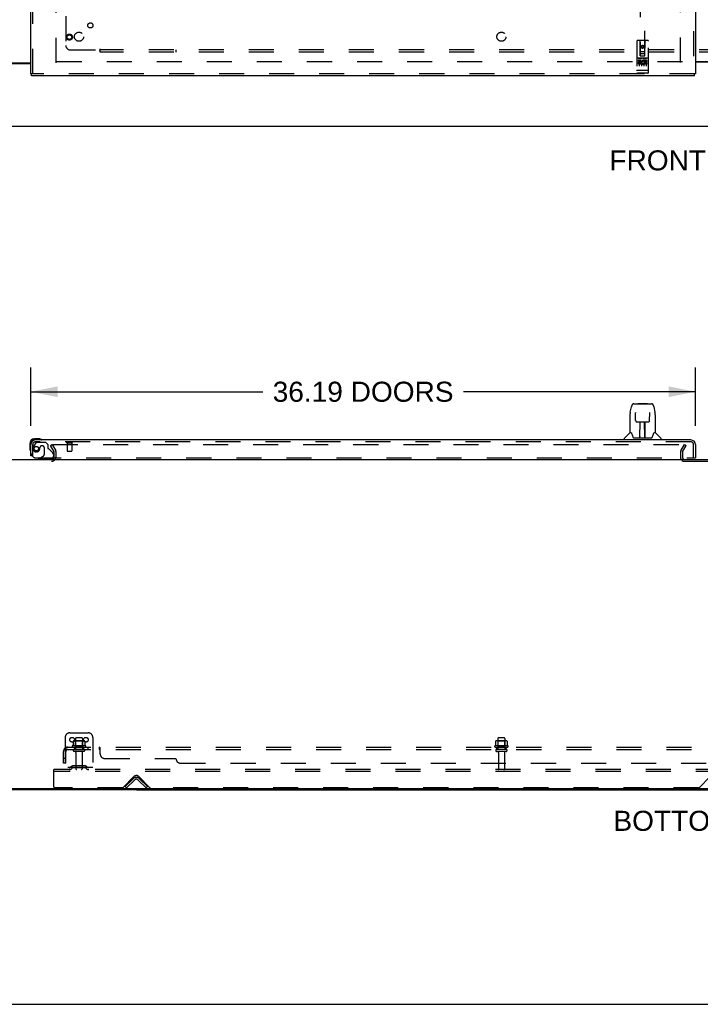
# Model space of a CAD drawing. Header units: inches. Extents: x 0 to 248, y 0 to 160.
# Tile 2 of 68: x 44 to 81, y 0 to 54. Entities that reach past the tile are written whole.
import ezdxf

# ---------------------------------------------------------------- set-up
doc = ezdxf.new("R2010")
doc.units = ezdxf.units.IN
doc.header["$LTSCALE"] = 13.627625
doc.header["$MEASUREMENT"] = 0
doc.linetypes.add('HIDDEN', pattern=[0.2, 0.1, -0.1])
doc.layers.get('0').update_dxf_attribs({"linetype": 'CONTINUOUS'})
for name, color, linetype in [('DEFAULT_2', 8, 'HIDDEN'), ('DIMENSIONS', 7, 'CONTINUOUS'), ('LEFTHAND_DOOR_ASSEMBLY', 7, 'CONTINUOUS'), ('SUBPANEL', 7, 'CONTINUOUS')]:
    doc.layers.add(name, color=color, linetype=linetype)
doc.styles.get("Standard").update_dxf_attribs({"font": 'arial.ttf'})
doc.dimstyles.new('DIMSTYLE_1', dxfattribs={"dimtxt": 1.093125, "dimasz": 1.4575, "dimexe": 0.09, "dimexo": 0.07, "dimgap": 0.0375, "dimtad": 0, "dimtih": 1, "dimtoh": 1, "dimzin": 4, "dimdsep": 46, "dimtxsty": 'Standard', "dimblk": '_FILLED', "dimblk1": '_FILLED', "dimblk2": '_FILLED', "dimcen": 0.09, "dimadec": 3, "dimazin": 1, "dimtfac": 1, "dimtdec": 3, "dimtofl": 0, "dimtmove": 0, "dimatfit": 3, "dimldrblk": '_FILLED', "dimfxl": 0, "dimtolj": 1, "dimtzin": 4, "dimarcsym": 0})

# ---------------------------------------------------------------- blocks, each defined once
blk = doc.blocks.new('_FILLED')
at = {"color": 0, "linetype": 'ByBlock'}
blk.add_solid([(0, 0), (-1, 0.2), (-1, -0.2)], dxfattribs=at)
blk = doc.blocks.new('*D8')
at = {"layer": 'DIMENSIONS', "color": 2, "linetype": 'Continuous'}
for p, q in [((44.269, 31.518), (44.269, 34.686)), ((80.456, 31.518), (80.456, 34.686)), ((44.269, 33.374), (56.899, 33.374)), ((80.456, 33.374), (67.826, 33.374))]:
    blk.add_line(p, q, dxfattribs=at)
at = {"layer": 'DIMENSIONS', "color": 2, "linetype": 'Continuous', "xscale": 1.4575, "yscale": 1.4575, "zscale": 1.4575, "rotation": 180}
blk.add_blockref('_FILLED', (44.269, 33.374), dxfattribs=at)
at = {"layer": 'DIMENSIONS', "color": 2, "linetype": 'Continuous', "xscale": 1.4575, "yscale": 1.4575, "zscale": 1.4575}
blk.add_blockref('_FILLED', (80.456, 33.374), dxfattribs=at)
at = {"layer": 'DIMENSIONS', "color": 2, "linetype": 'Continuous', "insert": (62.363, 33.92), "char_height": 1.09312, "width": 9.83406, "attachment_point": 2, "line_spacing_factor": 0.9}
blk.add_mtext('36.19 DOORS', dxfattribs=at)

msp = doc.modelspace()

# ---------------------------------------------------------------- linework, layer by layer
at = {"color": 3, "linetype": 'Continuous'}
for p, q in [((42.589, 51.287), (44.269, 51.287)), ((44.269, 51.235), (42.631, 51.235)), ((80.456, 51.354), (81.769, 51.354)), ((81.769, 51.339), (80.456, 51.339)), ((42.571, 47.839), (120.217, 47.839)), ((42.571, 29.686), (120.217, 29.686)), ((120.157, 11.738), (42.631, 11.738)), ((50.019, 11.686), (42.765, 11.686))]:
    msp.add_line(p, q, dxfattribs=at)
at = {"color": 7, "linetype": 'Continuous'}
for p, q in [((50.019, 11.738), (50.019, 11.686)), ((50.019, 11.686), (112.769, 11.686)), ((0, 0), (247.775, 0))]:
    msp.add_line(p, q, dxfattribs=at)
at = {"color": 3, "linetype": 'Continuous'}
msp.add_arc((45.397, 29.829), 0.142, 270, 333.5225, dxfattribs=at)
at = {"layer": 'DEFAULT_2', "color": 8, "linetype": 'HIDDEN'}
for p, q in [((45.644, 51.287), (45.644, 112.391)), ((79.644, 51.318), (79.644, 112.36)), ((79.748, 51.339), (45.658, 51.339)), ((45.339, 30.447), (45.429, 30.499)), ((45.536, 30.107), (45.339, 30.447)), ((45.429, 30.499), (45.626, 30.159)), ((45.476, 30.499), (79.925, 30.499)), ((45.54, 29.829), (45.54, 30.091)), ((45.644, 29.829), (45.644, 30.091)), ((79.644, 30.091), (79.644, 29.801)), ((79.662, 30.159), (79.858, 30.499)), ((79.748, 30.091), (79.748, 29.801)), ((79.752, 30.107), (79.949, 30.447)), ((79.858, 30.499), (79.949, 30.447)), ((79.863, 29.582), (82.925, 29.582)), ((46.144, 14.54), (46.144, 12.79)), ((46.394, 14.79), (47.394, 14.79)), ((46.706, 14.485), (46.706, 13.89)), ((47.051, 14.515), (46.736, 14.515)), ((47.081, 14.485), (47.081, 13.89)), ((47.644, 14.54), (47.644, 12.79)), ((69.706, 14.485), (69.706, 13.89)), ((70.051, 14.515), (69.736, 14.515)), ((70.081, 14.485), (70.081, 13.89)), ((47.25, 14.085), (46.538, 14.085)), ((46.56, 14.015), (47.228, 14.015)), ((46.575, 14.33), (46.575, 14.112)), ((47.15, 14.351), (46.638, 14.351)), ((46.71, 14.331), (46.69, 14.351)), ((46.71, 14.035), (46.69, 14.015)), ((46.71, 14.035), (46.71, 14.331)), ((47.077, 14.331), (46.71, 14.331)), ((47.077, 14.035), (46.71, 14.035)), ((47.077, 14.331), (47.097, 14.351)), ((47.077, 14.035), (47.077, 14.331)), ((47.077, 14.035), (47.097, 14.015)), ((47.213, 14.33), (47.213, 14.112)), ((70.25, 14.085), (69.538, 14.085)), ((69.56, 14.015), (70.228, 14.015)), ((69.575, 14.33), (69.575, 14.112)), ((70.15, 14.351), (69.638, 14.351)), ((69.71, 14.331), (69.69, 14.351)), ((69.71, 14.035), (69.69, 14.015)), ((69.71, 14.035), (69.71, 14.331)), ((70.077, 14.331), (69.71, 14.331)), ((70.077, 14.035), (69.71, 14.035)), ((70.077, 14.331), (70.097, 14.351)), ((70.077, 14.035), (70.077, 14.331)), ((70.077, 14.035), (70.097, 14.015)), ((70.213, 14.33), (70.213, 14.112)), ((47.151, 13.89), (46.636, 13.89)), ((47.151, 13.78), (46.636, 13.78)), ((46.729, 13.718), (46.729, 12.82)), ((47.059, 13.718), (47.059, 12.82)), ((70.151, 13.89), (69.636, 13.89)), ((70.151, 13.78), (69.636, 13.78)), ((69.729, 13.718), (69.729, 12.82)), ((70.059, 13.718), (70.059, 12.82)), ((47.644, 12.894), (46.144, 12.894)), ((46.487, 12.963), (46.419, 12.914)), ((46.548, 12.878), (46.48, 12.829)), ((47.235, 12.984), (46.553, 12.984)), ((47.235, 12.88), (46.553, 12.88)), ((46.719, 12.984), (46.719, 12.88)), ((47.069, 12.984), (47.069, 12.88)), ((47.24, 12.878), (47.308, 12.829)), ((47.301, 12.963), (47.369, 12.914)), ((45.519, 12.686), (45.519, 12.79)), ((117.269, 12.79), (45.519, 12.79)), ((45.519, 11.853), (45.519, 12.686)), ((117.269, 12.686), (45.519, 12.686)), ((49.278, 11.799), (49.886, 12.408)), ((50.152, 12.408), (50.76, 11.799)), ((80.653, 11.799), (81.261, 12.408)), ((49.415, 11.864), (49.845, 12.293)), ((49.489, 11.79), (49.415, 11.864)), ((49.489, 11.79), (49.918, 12.22)), ((50.12, 12.22), (50.549, 11.79)), ((50.193, 12.293), (50.623, 11.864)), ((50.549, 11.79), (50.623, 11.864)), ((49.257, 11.79), (45.581, 11.79)), ((80.632, 11.79), (50.781, 11.79))]:
    msp.add_line(p, q, dxfattribs=at)
for points in [[(45.456, 30.481), (45.456, 30.483), (45.456, 30.485), (45.457, 30.487), (45.457, 30.489), (45.459, 30.491), (45.46, 30.492), (45.461, 30.494), (45.463, 30.495), (45.465, 30.496), (45.467, 30.497), (45.469, 30.498), (45.471, 30.498), (45.473, 30.499), (45.476, 30.499)], [(45.458, 30.474), (45.457, 30.476), (45.456, 30.477), (45.456, 30.479), (45.456, 30.481), (45.456, 30.481)], [(46.575, 14.112), (46.575, 14.111), (46.575, 14.109), (46.575, 14.108), (46.574, 14.108), (46.574, 14.107), (46.573, 14.106), (46.573, 14.106), (46.573, 14.105), (46.572, 14.105), (46.572, 14.105), (46.572, 14.104), (46.571, 14.104), (46.571, 14.104), (46.571, 14.104), (46.571, 14.103), (46.57, 14.103), (46.57, 14.103), (46.57, 14.103)], [(46.581, 14.339), (46.58, 14.338), (46.578, 14.337), (46.577, 14.336), (46.576, 14.335), (46.576, 14.333), (46.575, 14.331), (46.575, 14.33)], [(47.207, 14.339), (47.208, 14.338), (47.21, 14.337), (47.211, 14.336), (47.212, 14.335), (47.212, 14.333), (47.213, 14.331), (47.213, 14.33)], [(47.218, 14.103), (47.218, 14.103), (47.218, 14.103), (47.217, 14.103), (47.217, 14.104), (47.217, 14.104), (47.217, 14.104), (47.216, 14.104), (47.216, 14.105), (47.216, 14.105), (47.215, 14.105), (47.215, 14.106), (47.215, 14.106), (47.214, 14.107), (47.214, 14.108), (47.213, 14.108), (47.213, 14.109), (47.213, 14.111), (47.213, 14.112)], [(69.575, 14.112), (69.575, 14.111), (69.575, 14.109), (69.575, 14.108), (69.574, 14.108), (69.574, 14.107), (69.573, 14.106), (69.573, 14.106), (69.573, 14.105), (69.572, 14.105), (69.572, 14.105), (69.572, 14.104), (69.571, 14.104), (69.571, 14.104), (69.571, 14.104), (69.571, 14.103), (69.57, 14.103), (69.57, 14.103), (69.57, 14.103)], [(69.581, 14.339), (69.58, 14.338), (69.578, 14.337), (69.577, 14.336), (69.576, 14.335), (69.576, 14.333), (69.575, 14.331), (69.575, 14.33)], [(70.207, 14.339), (70.208, 14.338), (70.21, 14.337), (70.211, 14.336), (70.212, 14.335), (70.212, 14.333), (70.213, 14.331), (70.213, 14.33)], [(70.218, 14.103), (70.218, 14.103), (70.218, 14.103), (70.217, 14.103), (70.217, 14.104), (70.217, 14.104), (70.217, 14.104), (70.216, 14.104), (70.216, 14.105), (70.216, 14.105), (70.215, 14.105), (70.215, 14.106), (70.215, 14.106), (70.214, 14.107), (70.214, 14.108), (70.213, 14.108), (70.213, 14.109), (70.213, 14.111), (70.213, 14.112)]]:
    msp.add_lwpolyline(points, dxfattribs=at)
for centre in [(46.519, 14.415), (47.269, 14.415)]:
    msp.add_circle(centre, 0.128, dxfattribs=at)
for centre, radius, start, end in [((45.507, 30.091), 0.033, 0, 30), ((45.507, 30.091), 0.137, 0, 30), ((79.781, 30.091), 0.137, 150, 180), ((79.781, 30.091), 0.033, 150, 180), ((45.397, 29.829), 0.246, 270, 360), ((45.397, 29.829), 0.142, 333.5225, 360), ((79.863, 29.801), 0.219, 180, 270), ((79.863, 29.801), 0.115, 180, 270), ((46.394, 14.54), 0.25, 90, 180), ((46.736, 14.485), 0.03, 90, 180), ((47.051, 14.485), 0.03, 0, 90), ((47.394, 14.54), 0.25, 0, 90), ((69.736, 14.485), 0.03, 90, 180), ((70.051, 14.485), 0.03, 0, 90), ((46.56, 14.054), 0.0384, 124.4497, 270), ((46.894, 13.485), 0.698, 117.6814, 120.6631), ((46.638, 14.21), 0.141, 90, 113.95), ((47.15, 14.21), 0.141, 66.05, 90), ((46.894, 13.485), 0.698, 59.3369, 62.3186), ((47.228, 14.054), 0.0384, 270, 55.5503), ((69.56, 14.054), 0.0384, 124.4497, 270), ((69.894, 13.485), 0.698, 117.6814, 120.6631), ((69.638, 14.21), 0.141, 90, 113.95), ((70.15, 14.21), 0.141, 66.05, 90), ((69.894, 13.485), 0.698, 59.3369, 62.3186), ((70.228, 14.054), 0.0384, 270, 55.5503), ((46.636, 13.835), 0.055, 90, 270), ((46.666, 13.718), 0.0625, 0, 90), ((47.121, 13.718), 0.0625, 90, 180), ((47.151, 13.835), 0.055, 270, 90), ((69.636, 13.835), 0.055, 90, 270), ((69.666, 13.718), 0.0625, 0, 90), ((70.121, 13.718), 0.0625, 90, 180), ((70.151, 13.835), 0.055, 270, 90), ((46.358, 12.998), 0.104, 270, 305.7539), ((46.553, 12.87), 0.114, 90, 125.7539), ((46.553, 12.87), 0.01, 90, 125.7539), ((47.235, 12.87), 0.114, 54.2461, 90), ((47.235, 12.87), 0.01, 54.2461, 90), ((47.43, 12.998), 0.104, 234.2461, 270), ((46.358, 12.998), 0.208, 270, 305.7539), ((46.759, 12.82), 0.03, 180, 270), ((47.029, 12.82), 0.03, 270, 360), ((47.43, 12.998), 0.208, 234.2461, 270), ((50.019, 12.119), 0.246, 45, 135), ((50.019, 12.275), 0.188, 45, 135), ((69.759, 12.82), 0.03, 180, 270), ((70.029, 12.82), 0.03, 270, 360), ((45.581, 11.853), 0.0625, 180, 270), ((50.019, 12.119), 0.142, 45, 135), ((49.257, 11.82), 0.03, 270, 315), ((50.781, 11.82), 0.03, 225, 270), ((80.632, 11.82), 0.03, 270, 315)]:
    msp.add_arc(centre, radius, start, end, dxfattribs=at)
at = {"layer": 'LEFTHAND_DOOR_ASSEMBLY', "color": 8, "linetype": 'HIDDEN'}
for p, q in [((80.352, 112.985), (80.352, 50.693)), ((77.456, 79.668), (77.456, 51.666)), ((77.706, 51.666), (77.706, 79.668)), ((44.373, 50.693), (44.373, 55.244)), ((77.269, 52.476), (77.269, 50.751)), ((77.864, 52.506), (77.299, 52.506)), ((77.455, 51.666), (77.451, 52.476)), ((77.581, 52.239), (77.519, 52.203)), ((77.519, 52.203), (77.529, 52.197)), ((77.519, 52.203), (77.519, 52.13)), ((77.519, 52.13), (77.529, 52.136)), ((77.519, 52.13), (77.581, 52.094)), ((77.581, 52.227), (77.529, 52.197)), ((77.529, 52.197), (77.529, 52.136)), ((77.529, 52.136), (77.581, 52.106)), ((77.644, 52.203), (77.581, 52.239)), ((77.581, 52.239), (77.581, 52.227)), ((77.634, 52.197), (77.581, 52.227)), ((77.581, 52.106), (77.634, 52.136)), ((77.581, 52.094), (77.644, 52.13)), ((77.581, 52.094), (77.581, 52.106)), ((77.644, 52.203), (77.634, 52.197)), ((77.634, 52.136), (77.634, 52.197)), ((77.644, 52.13), (77.634, 52.136)), ((77.644, 52.13), (77.644, 52.203)), ((77.708, 51.666), (77.711, 52.476)), ((77.894, 50.751), (77.894, 52.476)), ((77.864, 51.549), (77.299, 51.549)), ((77.37, 51.533), (77.542, 51.533)), ((77.454, 51.916), (77.709, 51.916)), ((77.455, 51.666), (77.456, 51.666)), ((77.456, 51.666), (77.706, 51.666)), ((77.666, 51.791), (77.496, 51.791)), ((77.62, 51.533), (77.792, 51.533)), ((77.706, 51.666), (77.708, 51.666)), ((77.437, 51.427), (77.345, 51.427)), ((77.345, 51.427), (77.345, 51.385)), ((77.437, 51.385), (77.345, 51.385)), ((77.394, 51.418), (77.394, 51.112)), ((77.441, 51.341), (77.395, 51.341)), ((77.437, 51.3), (77.409, 51.3)), ((77.501, 51.256), (77.409, 51.256)), ((77.501, 51.214), (77.409, 51.214)), ((77.501, 51.256), (77.501, 51.214)), ((77.519, 51.418), (77.519, 51.112)), ((77.633, 51.262), (77.65, 51.223)), ((77.644, 51.418), (77.644, 51.112)), ((77.657, 51.392), (77.644, 51.373)), ((77.654, 51.417), (77.657, 51.415)), ((77.813, 51.427), (77.657, 51.427)), ((77.657, 51.427), (77.657, 51.415)), ((77.657, 51.392), (77.657, 51.214)), ((77.813, 51.214), (77.657, 51.214)), ((77.813, 51.385), (77.7, 51.385)), ((77.7, 51.385), (77.7, 51.341)), ((77.792, 51.341), (77.7, 51.341)), ((77.792, 51.299), (77.7, 51.299)), ((77.7, 51.299), (77.7, 51.256)), ((77.813, 51.256), (77.7, 51.256)), ((77.769, 51.418), (77.769, 51.112)), ((77.792, 51.341), (77.792, 51.299)), ((77.813, 51.427), (77.813, 51.385)), ((77.813, 51.256), (77.813, 51.214)), ((80.414, 50.693), (44.311, 50.693)), ((77.287, 50.88), (77.286, 50.88)), ((77.288, 50.88), (77.287, 50.88)), ((77.289, 50.88), (77.288, 50.88)), ((77.288, 50.88), (77.288, 50.88)), ((77.29, 50.88), (77.289, 50.88)), ((77.291, 50.88), (77.29, 50.88)), ((77.292, 50.879), (77.291, 50.88)), ((77.291, 50.88), (77.291, 50.88)), ((77.293, 50.879), (77.292, 50.879)), ((77.294, 50.879), (77.293, 50.879)), ((77.295, 50.879), (77.294, 50.879)), ((77.296, 50.879), (77.295, 50.879)), ((77.297, 50.879), (77.296, 50.879)), ((77.296, 50.879), (77.296, 50.879)), ((77.298, 50.879), (77.297, 50.879)), ((77.299, 50.879), (77.298, 50.879)), ((77.864, 50.879), (77.299, 50.879)), ((77.864, 50.721), (77.299, 50.721)), ((77.864, 50.879), (77.865, 50.879)), ((77.865, 50.879), (77.866, 50.879)), ((77.866, 50.879), (77.867, 50.879)), ((77.867, 50.879), (77.868, 50.879)), ((77.868, 50.879), (77.869, 50.879)), ((77.869, 50.879), (77.87, 50.879)), ((77.869, 50.879), (77.869, 50.879)), ((77.87, 50.879), (77.871, 50.879)), ((77.871, 50.879), (77.872, 50.88)), ((77.872, 50.88), (77.873, 50.88)), ((77.873, 50.88), (77.874, 50.88)), ((77.873, 50.88), (77.873, 50.88)), ((77.874, 50.88), (77.875, 50.88)), ((77.875, 50.88), (77.876, 50.88)), ((77.876, 50.88), (77.877, 50.88)), ((77.877, 50.88), (77.878, 50.88)), ((77.877, 50.88), (77.877, 50.88)), ((44.549, 30.586), (44.448, 30.441)), ((80.21, 30.64), (44.515, 30.64)), ((44.614, 30.619), (45.065, 30.619)), ((45.191, 30.493), (45.065, 30.619)), ((46.231, 30.597), (46.515, 30.597)), ((46.249, 30.597), (46.249, 30.15)), ((46.497, 30.597), (46.497, 30.15)), ((44.373, 29.89), (44.373, 30.498)), ((44.77, 30.329), (44.77, 30.341)), ((44.901, 30.427), (44.868, 30.427)), ((44.999, 30.329), (44.999, 29.95)), ((45.191, 30.493), (45.191, 30.314)), ((45.25, 30.256), (45.469, 30.037)), ((46.259, 30.14), (46.487, 30.14)), ((80.352, 29.765), (80.352, 30.498)), ((44.373, 29.89), (44.344, 29.89)), ((44.561, 29.765), (80.394, 29.765)), ((45.341, 29.686), (44.711, 29.686)), ((44.78, 29.765), (44.949, 29.863)), ((45.498, 29.966), (45.498, 29.843))]:
    msp.add_line(p, q, dxfattribs=at)
at = {"layer": 'LEFTHAND_DOOR_ASSEMBLY', "color": 3, "linetype": 'Continuous'}
for p, q in [((80.456, 112.985), (80.456, 50.693)), ((44.269, 50.693), (44.269, 55.089)), ((80.414, 50.589), (44.311, 50.589)), ((80.21, 30.744), (44.515, 30.744)), ((44.269, 29.89), (44.269, 30.498)), ((80.456, 30.498), (80.456, 29.765))]:
    msp.add_line(p, q, dxfattribs=at)
at = {"layer": 'LEFTHAND_DOOR_ASSEMBLY', "color": 7, "linetype": 'Continuous'}
for p, q in [((44.269, 50.693), (44.311, 50.693)), ((44.311, 50.589), (44.311, 50.693)), ((80.456, 50.693), (80.414, 50.693)), ((80.414, 50.589), (80.414, 50.693)), ((77.343, 32.732), (77.324, 32.713)), ((77.343, 32.732), (77.82, 32.732)), ((77.82, 32.732), (77.839, 32.713)), ((76.908, 32.253), (76.973, 32.558)), ((77.097, 32.713), (78.066, 32.713)), ((77.183, 32.713), (77.182, 32.713)), ((77.193, 32.238), (77.194, 32.236)), ((77.194, 32.236), (77.194, 32.232)), ((77.194, 32.232), (77.194, 32.228)), ((77.194, 32.228), (77.194, 32.22)), ((77.196, 32.089), (77.194, 32.22)), ((77.962, 31.806), (77.969, 32.219)), ((77.969, 32.228), (77.969, 32.232)), ((77.969, 32.219), (77.969, 32.228)), ((78.19, 32.558), (78.255, 32.253)), ((78.261, 32.223), (78.255, 32.253)), ((76.893, 32.11), (76.893, 31.138)), ((77.201, 31.806), (77.196, 32.089)), ((77.201, 31.806), (77.203, 31.793)), ((77.282, 31.729), (77.402, 31.729)), ((77.432, 30.882), (77.447, 31.73)), ((77.438, 31.73), (77.726, 31.73)), ((77.44, 31.313), (77.44, 31.73)), ((77.707, 30.862), (77.692, 31.73)), ((77.723, 30.862), (77.723, 31.73)), ((77.761, 31.729), (77.881, 31.729)), ((78.27, 32.109), (78.27, 31.138)), ((76.887, 31.132), (76.589, 30.835)), ((76.966, 31.138), (76.893, 31.138)), ((76.962, 31.138), (76.968, 31.128)), ((77.443, 31.504), (77.44, 31.504)), ((77.443, 31.492), (77.44, 31.492)), ((77.723, 31.504), (77.696, 31.504)), ((77.723, 31.492), (77.696, 31.492)), ((77.7, 31.264), (77.723, 31.264)), ((77.723, 31.26), (77.701, 31.26)), ((78.195, 31.127), (78.2, 31.137)), ((78.27, 31.138), (78.197, 31.138)), ((78.276, 31.132), (78.574, 30.835)), ((44.728, 30.804), (44.472, 30.804)), ((44.515, 30.744), (44.472, 30.744)), ((44.766, 30.801), (44.728, 30.804)), ((76.578, 30.744), (76.578, 30.807)), ((77.028, 30.973), (77.043, 30.926)), ((77.043, 30.926), (77.046, 30.917)), ((77.096, 30.862), (78.067, 30.862)), ((77.433, 30.934), (77.433, 30.908)), ((77.44, 30.862), (77.44, 30.867)), ((77.707, 30.908), (77.706, 30.934)), ((78.117, 30.917), (78.12, 30.926)), ((78.585, 30.744), (78.585, 30.807)), ((44.209, 30.541), (44.209, 30.285)), ((44.209, 30.285), (44.212, 30.247)), ((44.269, 30.541), (44.269, 30.498)), ((44.344, 29.89), (44.269, 29.89)), ((44.78, 29.765), (44.711, 29.725)), ((44.711, 29.686), (44.711, 29.725)), ((80.394, 29.765), (80.456, 29.765))]:
    msp.add_line(p, q, dxfattribs=at)
at = {"layer": 'LEFTHAND_DOOR_ASSEMBLY', "color": 8, "linetype": 'HIDDEN'}
for points in [[(77.364, 51.532), (77.364, 51.532), (77.364, 51.532), (77.364, 51.532), (77.364, 51.532), (77.364, 51.532), (77.365, 51.532), (77.365, 51.532), (77.365, 51.532), (77.365, 51.532), (77.365, 51.532), (77.365, 51.533), (77.365, 51.533), (77.365, 51.533), (77.365, 51.533), (77.366, 51.533), (77.366, 51.533), (77.366, 51.533), (77.366, 51.533), (77.366, 51.533), (77.366, 51.533), (77.366, 51.533), (77.366, 51.533), (77.367, 51.533), (77.367, 51.533), (77.367, 51.533), (77.367, 51.533), (77.367, 51.533), (77.367, 51.533), (77.367, 51.533), (77.368, 51.533), (77.368, 51.533), (77.368, 51.533), (77.368, 51.533), (77.368, 51.533), (77.368, 51.533), (77.369, 51.533), (77.369, 51.533), (77.369, 51.533), (77.369, 51.533), (77.369, 51.533), (77.37, 51.533), (77.37, 51.533), (77.37, 51.533), (77.37, 51.533), (77.37, 51.533)], [(77.542, 51.533), (77.543, 51.533), (77.543, 51.533), (77.543, 51.533), (77.543, 51.533), (77.543, 51.533), (77.544, 51.533), (77.544, 51.533), (77.544, 51.533), (77.544, 51.533), (77.544, 51.533), (77.545, 51.533), (77.545, 51.533), (77.545, 51.533), (77.545, 51.533), (77.545, 51.533), (77.545, 51.533), (77.546, 51.533), (77.546, 51.533), (77.546, 51.533), (77.546, 51.533), (77.546, 51.533), (77.546, 51.533), (77.546, 51.533), (77.547, 51.533), (77.547, 51.533), (77.547, 51.533), (77.547, 51.533), (77.547, 51.533), (77.547, 51.533), (77.547, 51.533), (77.547, 51.533), (77.548, 51.533), (77.548, 51.533), (77.548, 51.533), (77.548, 51.533), (77.548, 51.532), (77.548, 51.532), (77.548, 51.532), (77.548, 51.532), (77.548, 51.532), (77.549, 51.532), (77.549, 51.532), (77.549, 51.532), (77.549, 51.532), (77.549, 51.532), (77.549, 51.532)], [(77.614, 51.532), (77.614, 51.532), (77.614, 51.532), (77.614, 51.532), (77.614, 51.532), (77.614, 51.532), (77.615, 51.532), (77.615, 51.532), (77.615, 51.532), (77.615, 51.532), (77.615, 51.532), (77.615, 51.533), (77.615, 51.533), (77.615, 51.533), (77.615, 51.533), (77.616, 51.533), (77.616, 51.533), (77.616, 51.533), (77.616, 51.533), (77.616, 51.533), (77.616, 51.533), (77.616, 51.533), (77.616, 51.533), (77.617, 51.533), (77.617, 51.533), (77.617, 51.533), (77.617, 51.533), (77.617, 51.533), (77.617, 51.533), (77.617, 51.533), (77.618, 51.533), (77.618, 51.533), (77.618, 51.533), (77.618, 51.533), (77.618, 51.533), (77.618, 51.533), (77.619, 51.533), (77.619, 51.533), (77.619, 51.533), (77.619, 51.533), (77.619, 51.533), (77.62, 51.533), (77.62, 51.533), (77.62, 51.533), (77.62, 51.533), (77.62, 51.533)], [(77.792, 51.533), (77.793, 51.533), (77.793, 51.533), (77.793, 51.533), (77.793, 51.533), (77.793, 51.533), (77.794, 51.533), (77.794, 51.533), (77.794, 51.533), (77.794, 51.533), (77.794, 51.533), (77.795, 51.533), (77.795, 51.533), (77.795, 51.533), (77.795, 51.533), (77.795, 51.533), (77.795, 51.533), (77.796, 51.533), (77.796, 51.533), (77.796, 51.533), (77.796, 51.533), (77.796, 51.533), (77.796, 51.533), (77.796, 51.533), (77.797, 51.533), (77.797, 51.533), (77.797, 51.533), (77.797, 51.533), (77.797, 51.533), (77.797, 51.533), (77.797, 51.533), (77.797, 51.533), (77.798, 51.533), (77.798, 51.533), (77.798, 51.533), (77.798, 51.533), (77.798, 51.532), (77.798, 51.532), (77.798, 51.532), (77.798, 51.532), (77.798, 51.532), (77.799, 51.532), (77.799, 51.532), (77.799, 51.532), (77.799, 51.532), (77.799, 51.532), (77.799, 51.532)], [(77.286, 50.88), (77.285, 50.88), (77.285, 50.88), (77.284, 50.88), (77.284, 50.88), (77.284, 50.88), (77.283, 50.88), (77.283, 50.88), (77.283, 50.88), (77.282, 50.881), (77.282, 50.881), (77.282, 50.881), (77.281, 50.881), (77.281, 50.881), (77.281, 50.881), (77.28, 50.881), (77.28, 50.881), (77.28, 50.881), (77.279, 50.881), (77.279, 50.881), (77.279, 50.881), (77.278, 50.881), (77.278, 50.881), (77.278, 50.881), (77.277, 50.882), (77.277, 50.882), (77.277, 50.882), (77.277, 50.882), (77.276, 50.882), (77.276, 50.882), (77.276, 50.882), (77.276, 50.882), (77.275, 50.882), (77.275, 50.882), (77.275, 50.882), (77.275, 50.882), (77.274, 50.882), (77.274, 50.883), (77.274, 50.883), (77.274, 50.883), (77.273, 50.883), (77.273, 50.883), (77.273, 50.883), (77.273, 50.883), (77.273, 50.883), (77.272, 50.883), (77.272, 50.883), (77.272, 50.883), (77.272, 50.884), (77.272, 50.884), (77.271, 50.884), (77.271, 50.884), (77.271, 50.884), (77.271, 50.884), (77.271, 50.884), (77.271, 50.884), (77.271, 50.884), (77.27, 50.884), (77.27, 50.885), (77.27, 50.885), (77.27, 50.885), (77.27, 50.885), (77.27, 50.885), (77.27, 50.885), (77.27, 50.885), (77.27, 50.885), (77.269, 50.885), (77.269, 50.885), (77.269, 50.886), (77.269, 50.886), (77.269, 50.886), (77.269, 50.886), (77.269, 50.886), (77.269, 50.886), (77.269, 50.886), (77.269, 50.886), (77.269, 50.886), (77.269, 50.886), (77.269, 50.887), (77.269, 50.887)], [(77.878, 50.88), (77.878, 50.88), (77.879, 50.88), (77.879, 50.88), (77.88, 50.88), (77.88, 50.88), (77.88, 50.88), (77.881, 50.881), (77.881, 50.881), (77.881, 50.881), (77.882, 50.881), (77.882, 50.881), (77.882, 50.881), (77.883, 50.881), (77.883, 50.881), (77.883, 50.881), (77.884, 50.881), (77.884, 50.881), (77.884, 50.881), (77.885, 50.881), (77.885, 50.881), (77.885, 50.881), (77.885, 50.882), (77.886, 50.882), (77.886, 50.882), (77.886, 50.882), (77.887, 50.882), (77.887, 50.882), (77.887, 50.882), (77.887, 50.882), (77.888, 50.882), (77.888, 50.882), (77.888, 50.882), (77.888, 50.882), (77.889, 50.882), (77.889, 50.883), (77.889, 50.883), (77.889, 50.883), (77.89, 50.883), (77.89, 50.883), (77.89, 50.883), (77.89, 50.883), (77.89, 50.883), (77.891, 50.883), (77.891, 50.883), (77.891, 50.883), (77.891, 50.884), (77.891, 50.884), (77.892, 50.884), (77.892, 50.884), (77.892, 50.884), (77.892, 50.884), (77.892, 50.884), (77.892, 50.884), (77.892, 50.884), (77.893, 50.884), (77.893, 50.885), (77.893, 50.885), (77.893, 50.885), (77.893, 50.885), (77.893, 50.885), (77.893, 50.885), (77.893, 50.885), (77.893, 50.885), (77.893, 50.885), (77.894, 50.885), (77.894, 50.886), (77.894, 50.886), (77.894, 50.886), (77.894, 50.886), (77.894, 50.886), (77.894, 50.886), (77.894, 50.886), (77.894, 50.886), (77.894, 50.886), (77.894, 50.886), (77.894, 50.887), (77.894, 50.887)]]:
    msp.add_lwpolyline(points, dxfattribs=at)
at = {"layer": 'LEFTHAND_DOOR_ASSEMBLY', "color": 7, "linetype": 'Continuous'}
for points in [[(76.908, 32.253), (76.902, 32.222), (76.896, 32.182), (76.893, 32.143), (76.893, 32.11)], [(77.097, 32.713), (77.093, 32.713), (77.08, 32.711), (77.067, 32.708), (77.055, 32.703), (77.043, 32.696), (77.033, 32.688), (77.024, 32.679), (77.016, 32.669), (77.009, 32.659), (77.002, 32.647), (76.996, 32.635), (76.991, 32.621), (76.985, 32.606), (76.98, 32.59), (76.976, 32.571), (76.973, 32.558)], [(77.193, 32.241), (77.193, 32.242), (77.193, 32.242), (77.193, 32.241), (77.193, 32.241), (77.193, 32.24), (77.193, 32.239), (77.193, 32.238)], [(77.969, 32.232), (77.969, 32.236), (77.969, 32.237), (77.97, 32.239), (77.97, 32.24), (77.97, 32.241), (77.97, 32.241), (77.97, 32.242)], [(78.19, 32.558), (78.187, 32.571), (78.183, 32.59), (78.178, 32.607), (78.172, 32.622), (78.167, 32.635), (78.161, 32.648), (78.154, 32.659), (78.147, 32.67), (78.139, 32.68), (78.129, 32.688), (78.119, 32.696), (78.108, 32.703), (78.095, 32.708), (78.082, 32.711), (78.069, 32.713), (78.066, 32.713)], [(78.27, 32.109), (78.27, 32.143), (78.267, 32.183), (78.261, 32.223)], [(77.203, 31.793), (77.206, 31.781), (77.211, 31.769), (77.219, 31.758), (77.227, 31.749), (77.237, 31.741), (77.248, 31.735), (77.26, 31.731), (77.272, 31.729), (77.281, 31.729)], [(77.402, 31.729), (77.406, 31.729), (77.414, 31.729), (77.422, 31.729)], [(77.422, 31.729), (77.43, 31.729), (77.438, 31.73)], [(77.726, 31.73), (77.734, 31.729), (77.742, 31.729)], [(77.742, 31.729), (77.75, 31.729), (77.758, 31.729), (77.761, 31.729)], [(77.882, 31.729), (77.893, 31.729), (77.904, 31.732), (77.916, 31.736), (77.927, 31.742), (77.937, 31.75), (77.945, 31.759), (77.952, 31.77), (77.957, 31.782), (77.961, 31.794), (77.962, 31.806)], [(76.968, 31.128), (76.982, 31.099), (76.997, 31.064), (77.012, 31.021), (77.028, 30.973)], [(78.12, 30.926), (78.134, 30.972), (78.15, 31.02), (78.166, 31.062), (78.181, 31.098), (78.195, 31.127)], [(77.046, 30.917), (77.051, 30.905), (77.055, 30.894), (77.06, 30.886)], [(77.06, 30.886), (77.066, 30.878), (77.072, 30.872), (77.078, 30.867), (77.085, 30.864), (77.093, 30.862), (77.095, 30.862)], [(78.068, 30.862), (78.07, 30.862), (78.077, 30.864), (78.084, 30.867), (78.091, 30.872), (78.097, 30.878), (78.102, 30.885)], [(78.102, 30.885), (78.107, 30.894), (78.112, 30.904), (78.117, 30.917)]]:
    msp.add_lwpolyline(points, dxfattribs=at)
at = {"layer": 'LEFTHAND_DOOR_ASSEMBLY', "color": 8, "linetype": 'HIDDEN'}
for centre, radius in [((46.373, 52.693), 0.164), ((46.373, 52.693), 0.124), ((77.581, 52.166), 0.085), ((77.581, 52.166), 0.0845), ((44.573, 30.277), 0.12)]:
    msp.add_circle(centre, radius, dxfattribs=at)
for centre, radius, start, end in [((77.299, 52.476), 0.03, 90, 180), ((77.421, 52.476), 0.03, 0, 90), ((77.741, 52.476), 0.03, 90, 180), ((77.864, 52.476), 0.03, 0, 90), ((77.299, 51.579), 0.03, 180, 270), ((77.496, 51.751), 0.04, 90, 180), ((77.496, 51.706), 0.04, 180, 270), ((77.666, 51.751), 0.04, 0, 90), ((77.666, 51.706), 0.04, 270, 360), ((77.864, 51.579), 0.03, 270, 360), ((77.408, 51.278), 0.0644, 102.2995, 270.0775), ((77.409, 51.278), 0.0219, 89.9011, 270), ((77.437, 51.364), 0.0635, 270, 90), ((77.437, 51.363), 0.0219, 280.307, 90), ((77.607, 51.321), 0.107, 64.2636, 293.4027), ((77.607, 51.321), 0.0639, 54.8895, 293.4026), ((77.299, 50.751), 0.03, 180, 270), ((77.864, 50.751), 0.03, 270, 360), ((44.515, 30.498), 0.142, 90, 180), ((44.614, 30.54), 0.079, 90, 144.9), ((46.231, 30.619), 0.0215, 90, 270), ((46.515, 30.619), 0.0215, 270, 90), ((80.21, 30.498), 0.142, 0, 90), ((44.573, 30.277), 0.187, 163.1561, 342.1518), ((44.763, 30.22), 0.386, 144.9, 163.1561), ((44.377, 30.341), 0.393, 342.0702, 358.3395), ((44.868, 30.329), 0.098, 90, 180), ((44.901, 30.329), 0.098, 0, 90), ((45.23, 30.314), 0.039, 180, 248.3904), ((45.179, 30.185), 0.1, 45, 68.3904), ((46.259, 30.15), 0.01, 180, 270), ((46.487, 30.15), 0.01, 270, 360), ((44.561, 30.015), 0.25, 180, 270), ((44.899, 29.95), 0.1, 300.092, 360), ((45.398, 29.966), 0.1, 0, 45), ((45.341, 29.843), 0.157, 330.1697, 360)]:
    msp.add_arc(centre, radius, start, end, dxfattribs=at)
at = {"layer": 'LEFTHAND_DOOR_ASSEMBLY', "color": 7, "linetype": 'Continuous'}
for centre, radius, start, end in [((76.901, 31.118), 0.0197, 97.5, 135), ((78.262, 31.118), 0.0197, 45, 82.5), ((44.472, 30.541), 0.263, 90, 180), ((44.472, 30.541), 0.203, 90, 180), ((44.728, 30.554), 0.25, 59.1101, 90), ((44.849, 30.759), 0.015, 270, 353.6204), ((44.849, 30.756), 0.015, 6.3796, 59.1101), ((76.617, 30.807), 0.0394, 135, 180), ((77.452, 30.882), 0.0197, 179, 270), ((77.452, 30.882), 0.0197, 260.739, 269.9232), ((77.687, 30.882), 0.0197, 270, 1), ((77.687, 30.882), 0.0197, 270.0771, 272.6469), ((78.546, 30.807), 0.0394, 0, 45), ((44.459, 30.285), 0.25, 180, 210.8899), ((44.257, 30.164), 0.015, 210.8899, 263.6204), ((44.254, 30.164), 0.015, 276.3796, 360), ((45.341, 29.843), 0.157, 270, 330.1697)]:
    msp.add_arc(centre, radius, start, end, dxfattribs=at)
at = {"layer": 'LEFTHAND_DOOR_ASSEMBLY', "color": 3, "linetype": 'Continuous'}
for centre, radius, start, end in [((44.515, 30.498), 0.246, 90, 180), ((80.21, 30.498), 0.246, 0, 90), ((80.394, 29.785), 0.02, 270, 360)]:
    msp.add_arc(centre, radius, start, end, dxfattribs=at)
at = {"layer": 'LEFTHAND_DOOR_ASSEMBLY', "color": 7, "linetype": 'Continuous'}
for centre, major_axis, start_param, end_param in [((77.432, 30.902), (0.0394, 0), -1.369355, -1.264777), ((77.707, 30.902), (0, 0.0394), -3.447611, -3.141593)]:
    msp.add_ellipse(centre, major_axis=major_axis, ratio=1, start_param=start_param, end_param=end_param, dxfattribs=at)
at = {"layer": 'SUBPANEL', "color": 8, "linetype": 'HIDDEN'}
for p, q in [((46.175, 53.835), (46.175, 52.245)), ((48.05, 51.956), (48.05, 52.036)), ((46.425, 51.995), (48.015, 51.995)), ((114.738, 51.995), (48.05, 51.995)), ((48.05, 51.87), (48.05, 51.956)), ((114.738, 51.87), (48.05, 51.87)), ((52.175, 51.995), (52.175, 51.87)), ((46.137, 13.961), (46.216, 13.865)), ((46.175, 13.89), (46.175, 14.015)), ((46.175, 14.015), (116.613, 14.015)), ((46.644, 14.015), (46.644, 13.89)), ((47.144, 14.015), (47.144, 13.89)), ((47.372, 14.015), (47.372, 13.89)), ((47.653, 14.015), (47.653, 13.89)), ((48.015, 13.89), (48.015, 14.015)), ((48.05, 13.64), (48.05, 13.961)), ((69.644, 13.89), (69.644, 14.015)), ((70.144, 13.89), (70.144, 14.015)), ((46.05, 13.14), (46.05, 13.778)), ((46.175, 13.89), (116.613, 13.89)), ((46.175, 13.14), (46.175, 13.778)), ((46.175, 13.39), (46.05, 13.39)), ((46.175, 13.14), (46.05, 13.14)), ((48.3, 13.39), (52.175, 13.39)), ((52.425, 13.14), (110.363, 13.14))]:
    msp.add_line(p, q, dxfattribs=at)
for points in [[(48.05, 52.036), (48.048, 52.035), (48.047, 52.034), (48.045, 52.034), (48.043, 52.033), (48.042, 52.032), (48.04, 52.03), (48.039, 52.029), (48.037, 52.028), (48.036, 52.026), (48.034, 52.024), (48.033, 52.022), (48.032, 52.021), (48.03, 52.019), (48.029, 52.017), (48.028, 52.014), (48.025, 52.01)], [(48.025, 52.01), (48.024, 52.007), (48.022, 52.005), (48.021, 52.003), (48.019, 52.001), (48.018, 51.999), (48.016, 51.997), (48.015, 51.995)], [(48.028, 51.981), (48.026, 51.983), (48.024, 51.985), (48.022, 51.988), (48.02, 51.99), (48.018, 51.992), (48.016, 51.993), (48.015, 51.995)], [(48.05, 51.956), (48.048, 51.959), (48.047, 51.961), (48.045, 51.963), (48.043, 51.966), (48.042, 51.968), (48.04, 51.969), (48.038, 51.971), (48.037, 51.973), (48.035, 51.975), (48.033, 51.976), (48.028, 51.981)], [(46.137, 13.961), (46.139, 13.964), (46.141, 13.966), (46.144, 13.969), (46.146, 13.973), (46.148, 13.977), (46.15, 13.981), (46.151, 13.985), (46.155, 13.992)], [(46.155, 13.992), (46.157, 13.996), (46.158, 13.999), (46.16, 14.003), (46.162, 14.006), (46.164, 14.009), (46.166, 14.011), (46.168, 14.013), (46.17, 14.014), (46.172, 14.015), (46.174, 14.015), (46.175, 14.015)], [(46.175, 13.95), (46.175, 13.95), (46.175, 13.95), (46.175, 13.95), (46.175, 13.949), (46.175, 13.949), (46.175, 13.948), (46.175, 13.948), (46.175, 13.947), (46.175, 13.947)], [(46.198, 13.886), (46.198, 13.886), (46.198, 13.886), (46.198, 13.887), (46.198, 13.887), (46.198, 13.887), (46.197, 13.888), (46.197, 13.888), (46.197, 13.889), (46.196, 13.889), (46.196, 13.89), (46.196, 13.891), (46.195, 13.891), (46.195, 13.892), (46.195, 13.893), (46.194, 13.893), (46.194, 13.894), (46.193, 13.895), (46.193, 13.895), (46.193, 13.896), (46.192, 13.897), (46.192, 13.898), (46.192, 13.898), (46.191, 13.899), (46.191, 13.9), (46.19, 13.901), (46.19, 13.902), (46.19, 13.902), (46.189, 13.903), (46.189, 13.904), (46.189, 13.905), (46.188, 13.906), (46.188, 13.907), (46.187, 13.908), (46.187, 13.908), (46.187, 13.909), (46.186, 13.91), (46.186, 13.911), (46.185, 13.912), (46.185, 13.913), (46.185, 13.914), (46.184, 13.915), (46.184, 13.916), (46.184, 13.918), (46.183, 13.919), (46.183, 13.92), (46.182, 13.921), (46.182, 13.922), (46.182, 13.923), (46.181, 13.924), (46.181, 13.925), (46.18, 13.927), (46.18, 13.928), (46.18, 13.929), (46.179, 13.93), (46.179, 13.931), (46.179, 13.932), (46.179, 13.933), (46.178, 13.934), (46.178, 13.935), (46.178, 13.936), (46.177, 13.937), (46.177, 13.938), (46.177, 13.939), (46.177, 13.94), (46.177, 13.941), (46.176, 13.942), (46.176, 13.943), (46.176, 13.944), (46.176, 13.945), (46.176, 13.946), (46.176, 13.947), (46.175, 13.948), (46.175, 13.948), (46.175, 13.949), (46.175, 13.949), (46.175, 13.95), (46.175, 13.95), (46.175, 13.95)], [(48.03, 14.003), (48.028, 14.006), (48.026, 14.009), (48.024, 14.011), (48.022, 14.013), (48.02, 14.014), (48.018, 14.015), (48.016, 14.015), (48.015, 14.015)], [(48.033, 13.996), (48.032, 13.999), (48.03, 14.003), (48.028, 14.006), (48.026, 14.009), (48.024, 14.011), (48.022, 14.013), (48.02, 14.014), (48.018, 14.015), (48.016, 14.015), (48.015, 14.015)], [(48.04, 13.981), (48.037, 13.988), (48.035, 13.992), (48.033, 13.996)], [(48.05, 13.961), (48.048, 13.964), (48.047, 13.966), (48.045, 13.969), (48.043, 13.973), (48.042, 13.977), (48.04, 13.981)], [(48.05, 13.961), (48.048, 13.964), (48.047, 13.966), (48.045, 13.969)], [(46.203, 13.872), (46.199, 13.876), (46.197, 13.878), (46.195, 13.88), (46.192, 13.882), (46.19, 13.883), (46.188, 13.885), (46.185, 13.887), (46.183, 13.888), (46.181, 13.889), (46.179, 13.89), (46.177, 13.89), (46.175, 13.89)], [(46.195, 13.89), (46.196, 13.89), (46.196, 13.889), (46.196, 13.889), (46.197, 13.888), (46.197, 13.888), (46.197, 13.887), (46.198, 13.887), (46.198, 13.887), (46.198, 13.886), (46.198, 13.886), (46.198, 13.886)], [(46.216, 13.865), (46.215, 13.864), (46.215, 13.864), (46.214, 13.864), (46.213, 13.865), (46.212, 13.865), (46.211, 13.866), (46.209, 13.867), (46.208, 13.868), (46.206, 13.869), (46.204, 13.871), (46.203, 13.872)], [(48.03, 13.876), (48.028, 13.88), (48.026, 13.882), (48.025, 13.883), (48.024, 13.885), (48.022, 13.887), (48.021, 13.888), (48.019, 13.889), (48.018, 13.89), (48.016, 13.89), (48.015, 13.89)], [(48.025, 13.883), (48.024, 13.885), (48.022, 13.887), (48.021, 13.888), (48.019, 13.889), (48.018, 13.89), (48.016, 13.89), (48.015, 13.89)], [(48.034, 13.871), (48.033, 13.872), (48.032, 13.874), (48.03, 13.876)], [(48.05, 13.865), (48.048, 13.864), (48.047, 13.864), (48.045, 13.864), (48.043, 13.865), (48.042, 13.865), (48.04, 13.866), (48.039, 13.867), (48.037, 13.868), (48.036, 13.869), (48.034, 13.871), (48.033, 13.872), (48.032, 13.874)], [(48.05, 13.865), (48.048, 13.864), (48.047, 13.864), (48.045, 13.864), (48.043, 13.865), (48.042, 13.865), (48.04, 13.866), (48.039, 13.867), (48.037, 13.868), (48.036, 13.869)]]:
    msp.add_lwpolyline(points, dxfattribs=at)
for centre, radius in [((47.513, 53.332), 0.141), ((46.894, 52.714), 0.25), ((69.894, 52.714), 0.25)]:
    msp.add_circle(centre, radius, dxfattribs=at)
for centre, radius, start, end in [((46.425, 52.245), 0.25, 180, 270), ((46.287, 13.778), 0.237, 90, 180), ((46.287, 13.778), 0.112, 90, 180), ((48.3, 13.64), 0.25, 180, 270), ((52.425, 13.39), 0.25, 180, 270)]:
    msp.add_arc(centre, radius, start, end, dxfattribs=at)

# ---------------------------------------------------------------- texts
at = {"layer": 'DIMENSIONS', "color": 2, "linetype": 'Continuous', "attachment_point": 2, "line_spacing_factor": 0.9}
for s, insert, char_height, width in [('FRONT VIEW', (80.566, 46.524), 1.0931, 9.56586), ('BOTTOM VIEW', (81.42, 10.543), 1.09312, 10.83372)]:
    msp.add_mtext(s, dxfattribs=dict(at, insert=insert, char_height=char_height, width=width))

# ---------------------------------------------------------------- dimensions: what is measured, and where the dimension line sits
at = {"layer": 'DIMENSIONS', "color": 2, "linetype": 'Continuous'}
dim = msp.add_linear_dim(base=(44.269, 33.374), p1=(80.456, 31.448), p2=(44.269, 31.448), angle=180, text='<> DOORS', dimstyle='DIMSTYLE_1', dxfattribs=at)
dim.commit()
dim.dimension.update_dxf_attribs({"geometry": '*D8', "text_midpoint": (62.363, 33.374), "dimtype": 160})

doc.saveas('drawing.dxf')
